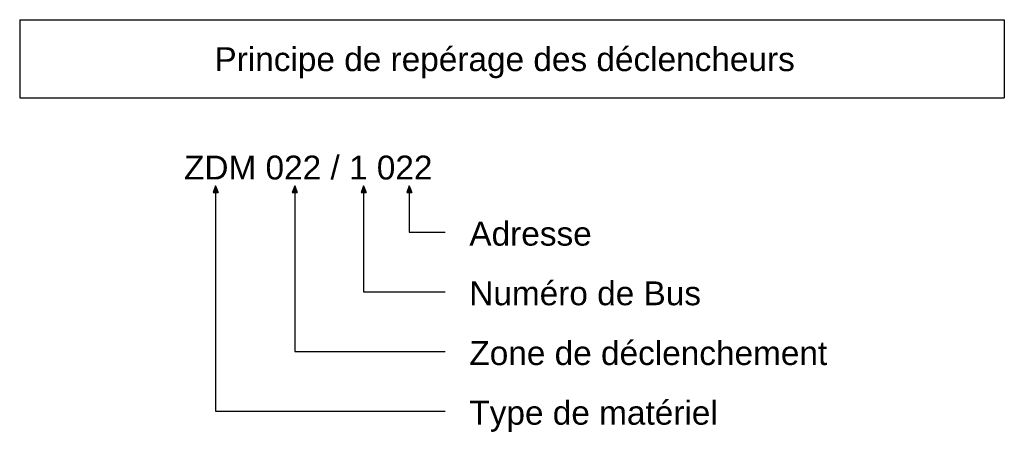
# Model space of a CAD drawing. Header units: millimetres. Extents: x 1909 to 61055, y -36590 to 14615.
# Tile 3 of 49: x 6672 to 10796, y -2026 to -298. Entities that reach past the tile are written whole.
import ezdxf

# ---------------------------------------------------------------- set-up
doc = ezdxf.new("R2010")
doc.units = ezdxf.units.MM
for name, color, linetype, lineweight in [('A-DETL-GENF', 7, 'Continuous', 18), ('A-DETL-THIN', 7, 'Continuous', 25), ('G-ANNO-TEXT', 7, 'Continuous', 30)]:
    doc.layers.add(name, color=color, linetype=linetype, lineweight=lineweight)
doc.styles.add('@Arial Unicode MS', font='ARIALUNI.TTF', dxfattribs={"height": 100})

msp = doc.modelspace()

# ---------------------------------------------------------------- hatches: boundary and pattern name
at = {"layer": 'A-DETL-GENF'}
for points in [[(7482, -1022.3), (7503.2, -1022.3), (7492.6, -993.2)], [(7813.1, -1022.3), (7834.3, -1022.3), (7823.7, -993.2)], [(8101.6, -1022.3), (8122.8, -1022.3), (8112.2, -993.2)], [(8293.1, -1022.3), (8314.3, -1022.3), (8303.7, -993.2)]]:
    msp.add_hatch(color=256, dxfattribs=at).paths.add_polyline_path(points)

# ---------------------------------------------------------------- linework, layer by layer
at = {"layer": 'A-DETL-THIN'}
for p, q in [((6672, -297.8), (10795.6, -297.8)), ((6672, -297.8), (6672, -625.5)), ((10795.6, -297.8), (10795.6, -625.5)), ((6672, -625.5), (10795.6, -625.5)), ((6672, -625.5), (6999.7, -625.5)), ((7492.6, -993.2), (7482, -1022.3)), ((7492.6, -993.2), (7482, -1022.3)), ((7482, -1022.3), (7503.2, -1022.3)), ((7482, -1022.3), (7492.6, -1022.3)), ((7503.2, -1022.3), (7492.6, -993.2)), ((7492.6, -993.2), (7503.2, -1022.3)), ((7492.6, -1022.3), (7492.6, -1938.2)), ((7503.2, -1022.3), (7492.6, -1022.3)), ((7823.7, -993.2), (7813.1, -1022.3)), ((7823.7, -993.2), (7813.1, -1022.3)), ((7813.1, -1022.3), (7834.3, -1022.3)), ((7813.1, -1022.3), (7823.7, -1022.3)), ((7834.3, -1022.3), (7823.7, -993.2)), ((7823.7, -993.2), (7834.3, -1022.3)), ((7823.7, -1022.3), (7823.7, -1688.2)), ((7834.3, -1022.3), (7823.7, -1022.3)), ((8112.2, -993.2), (8101.6, -1022.3)), ((8112.2, -993.2), (8101.6, -1022.3)), ((8101.6, -1022.3), (8122.8, -1022.3)), ((8101.6, -1022.3), (8112.2, -1022.3)), ((8122.8, -1022.3), (8112.2, -993.2)), ((8112.2, -993.2), (8122.8, -1022.3)), ((8112.2, -1022.3), (8112.2, -1438.2)), ((8122.8, -1022.3), (8112.2, -1022.3)), ((8303.7, -993.2), (8293.1, -1022.3)), ((8303.7, -993.2), (8293.1, -1022.3)), ((8293.1, -1022.3), (8314.3, -1022.3)), ((8293.1, -1022.3), (8303.7, -1022.3)), ((8314.3, -1022.3), (8303.7, -993.2)), ((8303.7, -993.2), (8314.3, -1022.3)), ((8303.7, -1022.3), (8303.7, -1188.2)), ((8314.3, -1022.3), (8303.7, -1022.3)), ((8303.7, -1188.2), (8453.7, -1188.2)), ((8112.2, -1438.2), (8453.7, -1438.2)), ((7823.7, -1688.2), (8453.7, -1688.2)), ((7492.6, -1938.2), (8453.7, -1938.2))]:
    msp.add_line(p, q, dxfattribs=at)

# ---------------------------------------------------------------- texts
at = {"layer": 'G-ANNO-TEXT', "char_height": 100, "attachment_point": 1, "style": '@Arial Unicode MS'}
for s, insert, width in [('Principe de repérage des déclencheurs', (7487.7, -413.2), 3018.353), ('ZDM 022 / 1 022', (7360.3, -867.2), 1286.708), ('Adresse', (8555.3, -1144.3), 637.342), ('Numéro de Bus', (8554.9, -1393.9), 1202.531), ('Zone de déclenchement', (8555.3, -1644.3), 1859.915), ('Type de matériel', (8555.3, -1894.3), 1290.717)]:
    msp.add_mtext(s, dxfattribs=dict(at, insert=insert, width=width))

doc.saveas('drawing.dxf')
